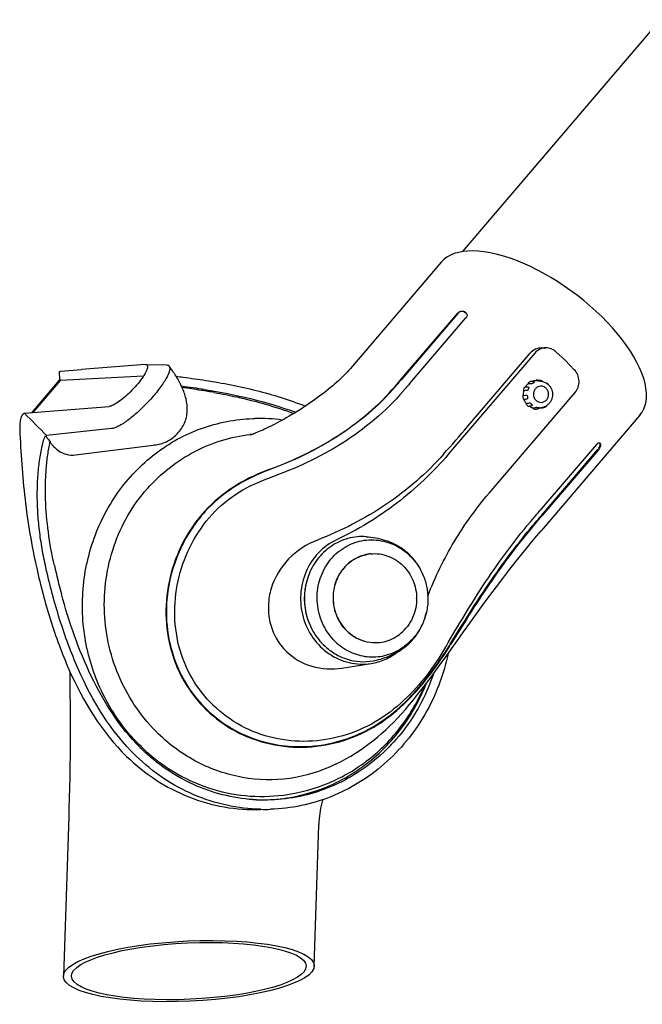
# Model space of a CAD drawing. Extents: x 0 to 420, y 0 to 297.
# Tile 7 of 11: x 288 to 321, y 67 to 118. Entities that reach past the tile are written whole.
import ezdxf

# ---------------------------------------------------------------- set-up
doc = ezdxf.new("R2010")
doc.units = 0
doc.header["$LTSCALE"] = 23.1
for name, color, linetype in [('100001_DXF_CONTINUOUS_LINE', 7, 'CONTINUOUS'), ('100002_DXF_CONTINUOUS_LINE', 7, 'CONTINUOUS'), ('100006_DXF_CONTINUOUS_LINE', 7, 'CONTINUOUS'), ('100291_DXF_CONTINUOUS_LINE', 7, 'CONTINUOUS'), ('105-5481_DXF_CONTINUOUS_LI', 7, 'CONTINUOUS'), ('105-5810_DXF_CONTINUOUS_LI', 7, 'CONTINUOUS')]:
    doc.layers.add(name, color=color, linetype=linetype)

msp = doc.modelspace()

# ---------------------------------------------------------------- linework, layer by layer
at = {"layer": '100001_DXF_CONTINUOUS_LINE', "color": 7, "linetype": 'CONTINUOUS'}
for p, q in [((290.652, 76.336), (290.374, 68.015)), ((303.453, 68.538), (303.699, 75.904))]:
    msp.add_line(p, q, dxfattribs=at)
for points in [[(290.712, 83.9), (290.713, 83.391), (290.716, 82.776), (290.721, 82.126), (290.725, 81.475), (290.727, 80.822), (290.727, 80.165), (290.723, 79.533), (290.717, 78.945), (290.708, 78.383), (290.696, 77.834), (290.682, 77.292), (290.666, 76.764), (290.652, 76.336)], [(303.699, 75.904), (303.701, 75.951), (303.709, 76.084), (303.721, 76.22), (303.736, 76.355), (303.755, 76.492), (303.777, 76.63), (303.802, 76.769), (303.83, 76.909), (303.861, 77.051), (303.895, 77.195), (303.9, 77.214)]]:
    msp.add_lwpolyline(points, dxfattribs=at)
for major_axis in [(6.539, 0.291), (6.116, 0.272)]:
    msp.add_ellipse((296.914, 68.276), major_axis=major_axis, ratio=0.240236, dxfattribs=at)
at = {"layer": '100002_DXF_CONTINUOUS_LINE', "color": 7, "linetype": 'CONTINUOUS'}
for p, q in [((307.99, 99.138), (310.932, 102.584)), ((310.942, 102.568), (308, 99.123)), ((308.418, 98.894), (311.36, 102.34)), ((311.265, 102.648), (311.35, 102.599)), ((315.315, 100.769), (315.525, 100.771)), ((314.948, 100.498), (310.458, 95.24)), ((311.452, 96.682), (314.705, 100.491)), ((316.543, 100.11), (316.053, 100.562)), ((317.01, 99.632), (316.543, 100.11)), ((308.418, 98.895), (308.382, 98.852)), ((308.13, 98.557), (308.093, 98.515)), ((312.563, 93.194), (317.053, 98.452)), ((300.247, 97.081), (300.357, 97.084)), ((320.427, 97.257), (315.28, 91.23)), ((318.161, 95.73), (315.219, 92.285)), ((318.351, 95.76), (318.331, 95.814)), ((315.298, 92.029), (318.24, 95.474)), ((318.263, 95.46), (315.321, 92.015)), ((301.145, 94.002), (301.138, 94)), ((314.894, 91.906), (314.93, 91.948)), ((315.183, 92.243), (315.219, 92.285)), ((310.271, 85.123), (310.321, 85.209)), ((310.365, 85.039), (310.376, 85.056)), ((304.894, 84.079), (306.412, 84.318)), ((298.19, 82.133), (298.186, 82.137)), ((301.841, 77.458), (301.95, 77.472))]:
    msp.add_line(p, q, dxfattribs=at)
for points in [[(310.072, 105.234), (305.336, 99.688), (305.261, 99.603), (305.182, 99.518), (305.099, 99.431), (305.012, 99.343), (304.922, 99.254), (304.828, 99.164), (304.73, 99.074), (304.63, 98.984), (304.526, 98.892), (304.418, 98.8), (304.307, 98.707), (304.19, 98.611), (304.07, 98.515), (303.944, 98.417), (303.812, 98.316), (303.676, 98.215), (303.538, 98.114), (303.399, 98.014), (303.257, 97.916), (303.116, 97.82), (302.974, 97.725), (302.833, 97.633), (302.693, 97.543), (302.554, 97.456), (302.416, 97.371), (302.28, 97.289), (302.147, 97.211), (302.016, 97.135), (301.888, 97.062), (301.763, 96.993), (301.642, 96.927), (301.523, 96.863), (301.406, 96.802), (301.292, 96.744), (301.181, 96.688), (301.073, 96.634), (300.967, 96.583), (300.865, 96.534), (300.767, 96.489), (300.672, 96.446), (300.582, 96.406), (300.496, 96.369), (300.415, 96.335), (300.341, 96.305), (300.274, 96.279), (300.214, 96.256), (300.165, 96.238), (300.124, 96.224)], [(304.533, 79.044), (304.603, 79.078), (304.854, 79.206), (305.106, 79.343), (305.357, 79.488), (305.606, 79.641), (305.85, 79.801), (306.09, 79.966), (306.324, 80.137), (306.55, 80.312), (306.769, 80.491), (306.981, 80.674), (307.189, 80.862), (307.392, 81.056), (307.593, 81.257), (307.794, 81.467), (307.996, 81.687), (308.201, 81.919), (308.409, 82.164), (308.622, 82.422), (308.841, 82.695), (309.067, 82.984), (309.3, 83.289), (309.541, 83.61), (309.792, 83.95), (310.054, 84.308), (310.326, 84.685), (310.612, 85.085), (310.917, 85.512), (311.238, 85.962), (311.568, 86.423), (311.912, 86.901), (312.266, 87.39), (312.614, 87.864), (312.951, 88.317), (313.283, 88.755), (313.603, 89.172), (313.909, 89.563), (314.205, 89.934), (314.494, 90.291), (314.779, 90.636), (315.057, 90.968), (315.279, 91.229)]]:
    msp.add_lwpolyline(points, dxfattribs=at)
for centre, radius, start, end in [((304.425, 90.598), 13.867, 60.0959, 60.5028), ((311.27, 102.458), 0.163, 53.0147, 60.3223), ((193.64, 196.792), 150.373, 319.315, 319.50345), ((194.767, 195.82), 148.903, 319.31363, 319.50373), ((165.983, 220.534), 187.307, 319.3671, 319.4859), ((300.626, 88.301), 8.787, 82.3812, 91.7561), ((220.065, 174.713), 120.169, 318.59289, 319.50763), ((301.028, 88.035), 8.268, 95.9551, 96.3002), ((301.029, 88.029), 8.274, 95.5048, 95.9551), ((318.317, 95.784), 0.043, 56.1161, 60.4816), ((315.747, 94.785), 2.801, 19.9941, 21.1762), ((203.248, 187.905), 147.244, 319.33114, 319.48228), ((161.411, 223.451), 202.368, 319.3625, 319.50239), ((160.949, 223.848), 203.004, 319.36306, 319.50265), ((306.314, 87.697), 3.381, 167.719, 201.4721), ((295.562, 94.566), 17.604, 327.3019, 328.3001), ((301.109, 86.867), 9.594, 225.8162, 226.2592), ((301.107, 86.865), 9.591, 226.2592, 226.543)]:
    msp.add_arc(centre, radius, start, end, dxfattribs=at)
msp.add_ellipse((315.25, 101.246), major_axis=(5.231, -3.922), ratio=0.452293, start_param=-0.028708, end_param=3.112885, dxfattribs=at)
for points, knots in [([(310.932, 102.584), (310.973, 102.631), (311.076, 102.699), (311.205, 102.695), (311.253, 102.668)], [0, 0, 0, 0, 0.52886, 1, 1, 1, 1]), ([(311.265, 102.648), (311.217, 102.675), (311.087, 102.682), (310.982, 102.615), (310.942, 102.568)], [0, 0, 0, 0, 0.473368, 1, 1, 1, 1]), ([(311.415, 102.506), (311.417, 102.492), (311.418, 102.432), (311.39, 102.374), (311.36, 102.34)], [0, 0, 0, 0, 0.235403, 1, 1, 1, 1]), ([(315.315, 100.769), (315.2, 100.769), (314.969, 100.72), (314.779, 100.577), (314.705, 100.491)], [0, 0, 0, 0, 0.501628, 1, 1, 1, 1]), ([(315.525, 100.771), (315.417, 100.77), (315.197, 100.72), (315.019, 100.581), (314.948, 100.498)], [0, 0, 0, 0, 0.495731, 1, 1, 1, 1]), ([(316.053, 100.562), (315.982, 100.628), (315.815, 100.734), (315.62, 100.771), (315.525, 100.771)], [0, 0, 0, 0, 0.504558, 1, 1, 1, 1]), ([(317.053, 98.452), (317.19, 98.612), (317.34, 99.053), (317.158, 99.481), (317.01, 99.632)], [0, 0, 0, 0, 0.498974, 1, 1, 1, 1]), ([(301.145, 94.45), (302.366, 94.898), (304.755, 96.042), (306.804, 97.757), (307.669, 98.763)], [0, 0, 0, 0, 0.495175, 1, 1, 1, 1]), ([(307.679, 98.748), (306.928, 97.874), (304.926, 96.123), (302.544, 94.941), (301.16, 94.432)], [0, 0, 0, 0, 0.438483, 1, 1, 1, 1]), ([(308.093, 98.515), (307.179, 97.45), (304.997, 95.64), (302.449, 94.459), (301.145, 94.002)], [0, 0, 0, 0, 0.504038, 1, 1, 1, 1]), ([(294.422, 79.987), (293.741, 80.649), (292.561, 82.196), (291.512, 84.918), (291.29, 87.359), (291.518, 89.287), (292.007, 91.147), (293.091, 93.29), (294.737, 95.014), (296.295, 96.033), (297.966, 96.789), (299.339, 97.053), (300.247, 97.081)], [0, 0, 0, 0, 0.125597, 0.253001, 0.381113, 0.445174, 0.508923, 0.634674, 0.758111, 0.819177, 0.879811, 1, 1, 1, 1]), ([(294.753, 93.437), (295.442, 94.211), (296.693, 95.198), (298.603, 95.989), (299.613, 96.197), (300.121, 96.253)], [0, 0, 0, 0, 0.502939, 0.752071, 1, 1, 1, 1]), ([(318.161, 95.73), (318.189, 95.763), (318.236, 95.811), (318.315, 95.834), (318.338, 95.821)], [0, 0, 0, 0, 0.620618, 1, 1, 1, 1]), ([(318.24, 95.474), (318.28, 95.521), (318.327, 95.597), (318.358, 95.697), (318.358, 95.743), (318.351, 95.76)], [0, 0, 0, 0, 0.583654, 0.825354, 1, 1, 1, 1]), ([(318.379, 95.742), (318.385, 95.725), (318.384, 95.68), (318.351, 95.581), (318.302, 95.506), (318.263, 95.46)], [0, 0, 0, 0, 0.172866, 0.413675, 1, 1, 1, 1]), ([(310.195, 95.232), (309.314, 94.235), (307.272, 92.46), (304.869, 91.236), (303.618, 90.753)], [0, 0, 0, 0, 0.498075, 1, 1, 1, 1]), ([(310.458, 95.24), (309.652, 94.296), (307.85, 92.58), (305.724, 91.285), (304.613, 90.765)], [0, 0, 0, 0, 0.503024, 1, 1, 1, 1]), ([(301.145, 94.45), (300.559, 94.236), (299.395, 93.696), (297.856, 92.499), (296.673, 90.908), (295.925, 89.075), (295.64, 87.127), (295.855, 85.181), (296.574, 83.375), (297.368, 82.35), (297.825, 81.906)], [0, 0, 0, 0, 0.121052, 0.247082, 0.374179, 0.50115, 0.627322, 0.752343, 0.876441, 1, 1, 1, 1]), ([(301.16, 94.432), (300.492, 94.187), (299.521, 93.722), (298.356, 92.853), (297.232, 91.722), (296.178, 89.925), (295.669, 87.654), (295.787, 85.707), (296.248, 84.187), (296.919, 82.95), (297.51, 82.246), (297.838, 81.927)], [0, 0, 0, 0, 0.138311, 0.207063, 0.282069, 0.447307, 0.604385, 0.72789, 0.822655, 0.911141, 1, 1, 1, 1]), ([(298.186, 82.137), (297.756, 82.555), (297.009, 83.517), (296.323, 85.209), (296.102, 87.034), (296.341, 88.867), (297.003, 90.603), (298.061, 92.137), (299.481, 93.306), (300.583, 93.806), (301.138, 94)], [0, 0, 0, 0, 0.123596, 0.247622, 0.372504, 0.498544, 0.625499, 0.752648, 0.878639, 1, 1, 1, 1]), ([(295.323, 80.653), (294.491, 81.462), (293.124, 83.441), (292.298, 86.938), (292.795, 90.49), (293.987, 92.575), (294.753, 93.437)], [0, 0, 0, 0, 0.248602, 0.500995, 0.752817, 1, 1, 1, 1]), ([(309.372, 87.837), (309.752, 88.814), (310.669, 90.699), (311.889, 92.405), (312.563, 93.194)], [0, 0, 0, 0, 0.502599, 1, 1, 1, 1]), ([(310.321, 85.209), (310.643, 85.757), (311.31, 86.89), (312.752, 89.18), (313.987, 90.851), (314.894, 91.906)], [0, 0, 0, 0, 0.234881, 0.485795, 1, 1, 1, 1]), ([(310.54, 85.316), (310.914, 85.921), (311.661, 87.135), (313.086, 89.288), (314.224, 90.776), (314.977, 91.654)], [0, 0, 0, 0, 0.27585, 0.551972, 1, 1, 1, 1]), ([(314.999, 91.639), (314.132, 90.629), (312.942, 89.043), (311.535, 86.877), (310.88, 85.811), (310.563, 85.297)], [0, 0, 0, 0, 0.515424, 0.766127, 1, 1, 1, 1]), ([(303.618, 90.753), (303.06, 90.538), (302.02, 89.868), (301.224, 88.537), (301.023, 87.354), (301.105, 86.46), (301.427, 85.623), (301.792, 85.148), (302.003, 84.943)], [0, 0, 0, 0, 0.251892, 0.502348, 0.627503, 0.751909, 0.87585, 1, 1, 1, 1]), ([(304.613, 90.765), (304.265, 90.602), (303.619, 90.132), (302.962, 89.125), (302.68, 87.937), (302.806, 86.717), (303.325, 85.614), (304.176, 84.767), (305.254, 84.287), (306.038, 84.259), (306.412, 84.318)], [0, 0, 0, 0, 0.122607, 0.24801, 0.375803, 0.50444, 0.631989, 0.757017, 0.879301, 1, 1, 1, 1]), ([(297.825, 81.906), (298.281, 81.462), (299.328, 80.699), (301.152, 80.033), (303.097, 79.876), (305.026, 80.228), (306.814, 81.062), (308.332, 82.312), (309.548, 83.77), (310.251, 84.792), (310.563, 85.297)], [0, 0, 0, 0, 0.124619, 0.249721, 0.375598, 0.502165, 0.629374, 0.757512, 0.883819, 1, 1, 1, 1]), ([(297.838, 81.927), (298.188, 81.587), (298.969, 80.978), (300.662, 80.167), (302.732, 79.855), (304.796, 80.203), (306.365, 80.869), (307.625, 81.736), (308.687, 82.775), (309.585, 83.888), (310.12, 84.658), (310.365, 85.039)], [0, 0, 0, 0, 0.098087, 0.196787, 0.374046, 0.507223, 0.612034, 0.713578, 0.812089, 0.909119, 1, 1, 1, 1]), ([(310.271, 85.123), (309.987, 84.641), (309.333, 83.671), (308.15, 82.328), (306.674, 81.209), (304.969, 80.475), (303.146, 80.181), (301.316, 80.353), (299.603, 80.994), (298.62, 81.715), (298.19, 82.133)], [0, 0, 0, 0, 0.116225, 0.242503, 0.370528, 0.497718, 0.624333, 0.750276, 0.87542, 1, 1, 1, 1]), ([(302.003, 84.943), (302.371, 84.586), (303.31, 84.049), (304.38, 83.998), (304.894, 84.079)], [0, 0, 0, 0, 0.495988, 1, 1, 1, 1]), ([(306.412, 84.318), (306.658, 84.357), (307.145, 84.498), (307.582, 84.755), (307.782, 84.908)], [0, 0, 0, 0, 0.497719, 1, 1, 1, 1]), ([(301.95, 77.472), (302.731, 77.575), (304.279, 77.998), (306.354, 79.23), (308.061, 80.973), (308.877, 82.395), (309.194, 83.146)], [0, 0, 0, 0, 0.246062, 0.494118, 0.745318, 1, 1, 1, 1]), ([(304.533, 79.044), (303.794, 78.686), (302.195, 78.196), (299.687, 78.248), (297.298, 79.068), (295.926, 80.067), (295.323, 80.653)], [0, 0, 0, 0, 0.248123, 0.495772, 0.745786, 1, 1, 1, 1]), ([(294.51, 79.903), (295, 79.439), (296.075, 78.616), (297.905, 77.767), (299.86, 77.349), (301.19, 77.372), (301.841, 77.458)], [0, 0, 0, 0, 0.254, 0.504694, 0.752935, 1, 1, 1, 1])]:
    msp.add_open_spline(points, degree=3, knots=knots, dxfattribs=at)
for points in [[(311.339, 102.619), (311.362, 102.606), (311.382, 102.586), (311.395, 102.564)], [(311.4, 102.554), (311.391, 102.567), (311.38, 102.578), (311.368, 102.588)], [(311.395, 102.564), (311.406, 102.546), (311.412, 102.526), (311.415, 102.506)], [(318.34, 95.82), (318.349, 95.814), (318.355, 95.805), (318.358, 95.796)]]:
    msp.add_open_spline(points, degree=3, dxfattribs=at)
at = {"layer": '100006_DXF_CONTINUOUS_LINE', "color": 7, "linetype": 'CONTINUOUS'}
msp.add_line((311.181, 105.787), (321.51, 117.883), dxfattribs=at)
at = {"layer": '100291_DXF_CONTINUOUS_LINE', "color": 7, "linetype": 'CONTINUOUS'}
for p, q in [((290.219, 99.549), (291.318, 99.636)), ((294.63, 99.906), (291.318, 99.636)), ((294.63, 99.906), (294.654, 99.906)), ((294.654, 99.906), (295.758, 99.879)), ((290.152, 99.083), (288.705, 97.389)), ((290.228, 99.091), (288.78, 97.395)), ((290.159, 99.534), (290.168, 99.088)), ((290.228, 99.091), (290.195, 99.09)), ((290.196, 99.089), (290.228, 99.091)), ((290.228, 99.091), (294.555, 99.307)), ((289.45, 97.45), (292.763, 97.719)), ((288.351, 97.36), (289.45, 97.45)), ((292.89, 96.562), (289.503, 96.205)), ((289.503, 96.205), (289.489, 96.203)), ((291.011, 95.189), (295.198, 95.722)), ((300.664, 76.697), (301.169, 76.713))]:
    msp.add_line(p, q, dxfattribs=at)
for centre, radius, start, end in [((290.321, 97.545), 1.549, 94.6223, 95.1164), ((290.246, 97.805), 1.286, 92.26, 92.7812), ((288.561, 38.73), 60.565, 81.28367, 82.43199), ((284.929, 16.204), 83.316, 81.27472, 81.97121), ((292.767, 67.426), 31.498, 79.9901, 81.2338), ((387.751, 195.389), 139.607, 224.60175, 225.27134), ((293.158, 95.109), 3.56, 167.1114, 167.9178), ((290.257, 96.188), 0.658, 208.689, 210.0301), ((294.971, 97.598), 1.89, 274.6566, 275.5636), ((294.974, 97.572), 1.864, 275.5631, 276.6729), ((294.976, 97.553), 1.845, 276.6741, 277.1237), ((325.097, 97.361), 36.075, 192.7117, 195.1403), ((301.433, 87.023), 10.002, 225.0693, 225.8153), ((300.882, 85.99), 9.281, 268.6579, 271.7685)]:
    msp.add_arc(centre, radius, start, end, dxfattribs=at)
for points, knots in [([(294.763, 99.778), (294.761, 99.745), (294.745, 99.671), (294.673, 99.495), (294.517, 99.237), (294.264, 98.906), (293.955, 98.563), (293.621, 98.244), (293.297, 97.981), (293.044, 97.817), (292.87, 97.74), (292.795, 97.721), (292.763, 97.719)], [0, 0, 0, 0, 0.033284, 0.076738, 0.192293, 0.337907, 0.499641, 0.66143, 0.807201, 0.922994, 0.966584, 1, 1, 1, 1]), ([(295.89, 99.821), (295.911, 99.792), (295.932, 99.704), (295.904, 99.552), (295.832, 99.361), (295.714, 99.136), (295.553, 98.882), (295.277, 98.501), (294.866, 98.018), (294.326, 97.478), (293.788, 97.024), (293.362, 96.736), (293.069, 96.601), (292.945, 96.567), (292.89, 96.562)], [0, 0, 0, 0, 0.023113, 0.055583, 0.099576, 0.154962, 0.220611, 0.294824, 0.460303, 0.632277, 0.790576, 0.917125, 0.964379, 1, 1, 1, 1]), ([(294.654, 99.906), (294.671, 99.906), (294.702, 99.901), (294.757, 99.864), (294.764, 99.81), (294.763, 99.778)], [0, 0, 0, 0, 0.262987, 0.487255, 1, 1, 1, 1]), ([(295.205, 95.722), (295.418, 95.749), (295.839, 95.883), (296.355, 96.288), (296.662, 96.744), (296.799, 97.155), (296.858, 97.584), (296.792, 98.127), (296.57, 98.734), (296.26, 99.298), (296.018, 99.65), (295.89, 99.821)], [0, 0, 0, 0, 0.125127, 0.250368, 0.375572, 0.438387, 0.501266, 0.626572, 0.751525, 0.875977, 1, 1, 1, 1]), ([(295.758, 99.879), (295.785, 99.878), (295.835, 99.871), (295.877, 99.839), (295.89, 99.821)], [0, 0, 0, 0, 0.539483, 1, 1, 1, 1]), ([(290.152, 99.083), (290.154, 99.086), (290.166, 99.085), (290.175, 99.087), (290.182, 99.088)], [0, 0, 0, 0, 0.272856, 1, 1, 1, 1]), ([(290.159, 99.534), (290.159, 99.536), (290.166, 99.539), (290.176, 99.542), (290.196, 99.546), (290.211, 99.548), (290.219, 99.549)], [0, 0, 0, 0, 0.081361, 0.271228, 0.577896, 1, 1, 1, 1]), ([(290.17, 99.089), (290.169, 99.089), (290.169, 99.089), (290.168, 99.089), (290.168, 99.088)], [0, 0, 0, 0, 0.735192, 1, 1, 1, 1]), ([(290.168, 99.088), (290.168, 99.088), (290.169, 99.088), (290.169, 99.088), (290.17, 99.088)], [0, 0, 0, 0, 0.266514, 1, 1, 1, 1]), ([(290.183, 99.09), (290.182, 99.09), (290.177, 99.089), (290.173, 99.089), (290.17, 99.089)], [0, 0, 0, 0, 0.342896, 1, 1, 1, 1]), ([(296.254, 99.288), (296.379, 99.273), (296.895, 99.208), (297.41, 99.135), (297.799, 99.075)], [0, 0, 0, 0, 0.24337, 1, 1, 1, 1]), ([(297.739, 98.595), (298.544, 98.471), (300.149, 98.162), (301.718, 97.697), (302.485, 97.414)], [0, 0, 0, 0, 0.499131, 1, 1, 1, 1]), ([(297.799, 99.075), (298.682, 98.939), (300.441, 98.595), (302.156, 98.064), (302.99, 97.736)], [0, 0, 0, 0, 0.499025, 1, 1, 1, 1]), ([(298.242, 98.445), (298.634, 98.375), (300.035, 98.1), (301.416, 97.711), (302.381, 97.35)], [0, 0, 0, 0, 0.278632, 1, 1, 1, 1]), ([(288.351, 97.36), (288.331, 97.359), (288.289, 97.342), (288.238, 97.288), (288.194, 97.209), (288.141, 97.06), (288.102, 96.826), (288.098, 96.627), (288.102, 96.519)], [0, 0, 0, 0, 0.063224, 0.139808, 0.236496, 0.354877, 0.649969, 1, 1, 1, 1]), ([(288.102, 96.519), (288.146, 95.306), (288.321, 92.876), (288.714, 90.469), (288.983, 89.279)], [0, 0, 0, 0, 0.498836, 1, 1, 1, 1]), ([(289.464, 89.314), (289.391, 89.637), (289.26, 90.284), (289.118, 91.255), (289.032, 92.214), (289.011, 92.998), (289.022, 93.608), (289.043, 94.048), (289.079, 94.474), (289.129, 94.883), (289.192, 95.274), (289.254, 95.588), (289.308, 95.828), (289.353, 95.989), (289.397, 96.107), (289.445, 96.176), (289.474, 96.198), (289.489, 96.203)], [0, 0, 0, 0, 0.142069, 0.282816, 0.420813, 0.554426, 0.619179, 0.682268, 0.743401, 0.802336, 0.858969, 0.913349, 0.939588, 0.964165, 0.985146, 0.993399, 1, 1, 1, 1]), ([(289.489, 96.203), (289.481, 96.2), (289.468, 96.185), (289.476, 96.153), (289.493, 96.118), (289.521, 96.079), (289.555, 96.037), (289.61, 95.977), (289.656, 95.933), (289.688, 95.903)], [0, 0, 0, 0, 0.061321, 0.135385, 0.238113, 0.364542, 0.507909, 0.663507, 1, 1, 1, 1]), ([(289.906, 89.423), (289.776, 90.001), (289.565, 91.147), (289.445, 92.58), (289.438, 93.683), (289.474, 94.455), (289.54, 95.067), (289.613, 95.527), (289.654, 95.747), (289.677, 95.855)], [0, 0, 0, 0, 0.27394, 0.538685, 0.664551, 0.784292, 0.896282, 0.949182, 1, 1, 1, 1]), ([(289.688, 95.859), (289.712, 95.816), (289.772, 95.732), (289.918, 95.564), (290.162, 95.367), (290.546, 95.194), (290.852, 95.169), (291.011, 95.189)], [0, 0, 0, 0, 0.094563, 0.197586, 0.427336, 0.69147, 1, 1, 1, 1]), ([(288.983, 89.279), (289.187, 88.377), (289.54, 87.034), (290.135, 85.284), (291.152, 82.75), (292.37, 80.736), (293.67, 79.472)], [0, 0, 0, 0, 0.252644, 0.378752, 0.504605, 1, 1, 1, 1]), ([(294.157, 79.494), (292.855, 80.76), (291.636, 82.776), (290.616, 85.314), (290.02, 87.066), (289.668, 88.411), (289.464, 89.314)], [0, 0, 0, 0, 0.495396, 0.621248, 0.747355, 1, 1, 1, 1]), ([(294.37, 79.943), (293.309, 81), (292.066, 82.952), (290.923, 85.745), (290.474, 87.203), (290.274, 87.939)], [0, 0, 0, 0, 0.495897, 0.747523, 1, 1, 1, 1]), ([(310.426, 84.823), (310.191, 83.716), (309.383, 81.581), (307.589, 79.378), (305.811, 78.065), (304.346, 77.328), (302.785, 76.858), (301.707, 76.73), (301.169, 76.713)], [0, 0, 0, 0, 0.256435, 0.507929, 0.632177, 0.755374, 0.877845, 1, 1, 1, 1]), ([(309.667, 83.779), (309.333, 82.782), (308.364, 80.895), (306.479, 79.046), (304.702, 78.014), (303.271, 77.479), (301.776, 77.196), (300.761, 77.18), (300.258, 77.216)], [0, 0, 0, 0, 0.256065, 0.507008, 0.631138, 0.754424, 0.877238, 1, 1, 1, 1]), ([(300.259, 77.217), (301.205, 77.169), (303.136, 77.383), (305.784, 78.615), (307.951, 80.631), (308.938, 82.364), (309.299, 83.285)], [0, 0, 0, 0, 0.245405, 0.492579, 0.743846, 1, 1, 1, 1]), ([(300.258, 77.216), (299.725, 77.253), (298.66, 77.425), (297.13, 77.965), (295.704, 78.772), (294.856, 79.469), (294.462, 79.851)], [0, 0, 0, 0, 0.246928, 0.495513, 0.746409, 1, 1, 1, 1]), ([(293.67, 79.472), (294.139, 79.017), (295.159, 78.198), (296.89, 77.3), (298.748, 76.771), (300.03, 76.678), (300.664, 76.697)], [0, 0, 0, 0, 0.253876, 0.504722, 0.753112, 1, 1, 1, 1]), ([(300.665, 76.711), (300.069, 76.725), (298.875, 76.869), (297.151, 77.423), (295.547, 78.295), (294.596, 79.068), (294.157, 79.494)], [0, 0, 0, 0, 0.246893, 0.495387, 0.746268, 1, 1, 1, 1])]:
    msp.add_open_spline(points, degree=3, knots=knots, dxfattribs=at)
at = {"layer": '105-5481_DXF_CONTINUOUS_LI', "color": 7, "linetype": 'CONTINUOUS'}
msp.add_line((306.047, 89.968), (306.052, 89.97), dxfattribs=at)
for centre, radius, start, end in [((305.96, 86.933), 3.929, 63.0534, 66.4712), ((306.602, 87.958), 2.086, 105.4534, 121.1216), ((306.591, 87.993), 2.049, 102.5264, 105.2468), ((306.589, 87.999), 2.043, 101.8948, 102.5251), ((306.589, 87.999), 2.043, 99.8055, 101.8946), ((306.589, 87.998), 2.044, 98.6204, 99.8055), ((306.589, 87.999), 2.043, 97.1863, 98.6204), ((306.589, 87.999), 2.043, 96.7184, 97.1863), ((306.589, 88), 2.042, 95.7246, 96.7184), ((306.589, 88), 2.041, 95.3368, 95.7246), ((306.255, 87.805), 3.076, 44.2292, 45.8151), ((306.617, 87.933), 2.115, 121.1006, 121.7451), ((306.088, 87.69), 3.28, 21.1439, 22.3029), ((306.314, 87.698), 2.474, 359.9646, 0.4266), ((306.806, 87.701), 2.361, 213.504, 214.0464), ((306.419, 87.671), 2.366, 336.6533, 337.1974), ((306.681, 87.572), 2.181, 237.9013, 238.3001), ((305.842, 88.395), 3.929, 302.8165, 306.2342)]:
    msp.add_arc(centre, radius, start, end, dxfattribs=at)
for points, knots in [([(306.166, 90.927), (306.005, 90.939), (305.681, 90.934), (305.203, 90.845), (304.745, 90.676), (304.174, 90.351), (303.566, 89.767), (303.166, 89.018), (302.988, 88.362), (302.928, 87.849), (302.945, 87.333), (303.069, 86.658), (303.405, 85.867), (303.853, 85.344), (304.108, 85.128)], [0, 0, 0, 0, 0.060298, 0.120619, 0.181163, 0.24211, 0.365291, 0.490958, 0.554755, 0.618888, 0.683179, 0.747437, 0.874753, 1, 1, 1, 1]), ([(306.166, 90.927), (306.487, 90.905), (306.914, 90.827), (307.319, 90.686), (307.419, 90.646)], [0, 0, 0, 0, 0.749522, 1, 1, 1, 1]), ([(304.55, 85.463), (304.301, 85.705), (303.883, 86.284), (303.574, 87.307), (303.607, 88.379), (303.98, 89.373), (304.653, 90.173), (305.55, 90.679), (306.56, 90.825), (307.224, 90.668), (307.529, 90.536)], [0, 0, 0, 0, 0.126514, 0.254969, 0.383711, 0.510964, 0.635601, 0.757689, 0.878516, 1, 1, 1, 1]), ([(307.419, 90.646), (307.6, 90.575), (307.951, 90.394), (308.258, 90.148), (308.4, 90.011)], [0, 0, 0, 0, 0.497351, 1, 1, 1, 1]), ([(307.741, 90.436), (307.805, 90.403), (308.057, 90.263), (308.287, 90.084), (308.442, 89.933)], [0, 0, 0, 0, 0.248819, 1, 1, 1, 1]), ([(305.503, 89.733), (305.556, 89.766), (305.772, 89.886), (306.009, 89.967), (306.19, 90.003)], [0, 0, 0, 0, 0.251673, 1, 1, 1, 1]), ([(306.399, 90.033), (306.549, 90.047), (306.853, 90.042), (307.298, 89.933), (307.713, 89.73), (308.204, 89.343), (308.657, 88.672), (308.786, 88.034), (308.789, 87.716)], [0, 0, 0, 0, 0.121154, 0.242963, 0.366001, 0.490619, 0.743336, 1, 1, 1, 1]), ([(308.442, 89.933), (308.6, 89.779), (308.885, 89.433), (309.19, 88.832), (309.363, 88.176), (309.395, 87.497), (309.284, 86.829), (309.036, 86.205), (308.663, 85.655), (308.339, 85.354), (308.164, 85.225)], [0, 0, 0, 0, 0.124206, 0.249744, 0.376149, 0.502786, 0.628976, 0.754124, 0.877835, 1, 1, 1, 1]), ([(309.123, 88.935), (309.046, 89.124), (308.856, 89.486), (308.601, 89.806), (308.46, 89.951)], [0, 0, 0, 0, 0.50234, 1, 1, 1, 1]), ([(305.503, 89.733), (305.455, 89.703), (305.267, 89.577), (305.1, 89.422), (304.99, 89.292)], [0, 0, 0, 0, 0.248654, 1, 1, 1, 1]), ([(304.995, 89.293), (305.031, 89.336), (305.184, 89.501), (305.361, 89.643), (305.504, 89.731)], [0, 0, 0, 0, 0.252058, 1, 1, 1, 1]), ([(304.99, 89.292), (304.825, 89.099), (304.557, 88.648), (304.392, 87.879), (304.474, 87.093), (304.691, 86.61), (304.834, 86.395)], [0, 0, 0, 0, 0.246593, 0.497411, 0.74967, 1, 1, 1, 1]), ([(304.995, 89.293), (304.83, 89.1), (304.562, 88.649), (304.397, 87.881), (304.478, 87.095), (304.695, 86.613), (304.837, 86.397)], [0, 0, 0, 0, 0.246591, 0.497404, 0.749662, 1, 1, 1, 1]), ([(308.789, 87.696), (308.789, 87.535), (308.757, 87.212), (308.662, 86.902), (308.6, 86.755)], [0, 0, 0, 0, 0.501778, 1, 1, 1, 1]), ([(307.881, 84.965), (308.058, 85.071), (308.392, 85.322), (308.805, 85.797), (309.117, 86.351), (309.249, 86.757), (309.294, 86.965)], [0, 0, 0, 0, 0.245857, 0.494491, 0.746004, 1, 1, 1, 1]), ([(305.533, 85.715), (305.395, 85.8), (305.135, 86.003), (304.925, 86.258), (304.834, 86.395)], [0, 0, 0, 0, 0.496535, 1, 1, 1, 1]), ([(304.85, 86.379), (304.938, 86.248), (305.141, 86.004), (305.39, 85.808), (305.522, 85.725)], [0, 0, 0, 0, 0.503328, 1, 1, 1, 1]), ([(308.591, 86.734), (308.568, 86.681), (308.47, 86.473), (308.34, 86.281), (308.229, 86.15)], [0, 0, 0, 0, 0.252058, 1, 1, 1, 1]), ([(306.646, 85.401), (306.795, 85.402), (307.093, 85.437), (307.52, 85.585), (307.909, 85.823), (308.13, 86.034), (308.229, 86.15)], [0, 0, 0, 0, 0.247466, 0.495858, 0.746406, 1, 1, 1, 1]), ([(304.55, 85.463), (304.775, 85.245), (305.293, 84.879), (306.2, 84.619), (307.137, 84.678), (307.713, 84.926), (307.971, 85.093)], [0, 0, 0, 0, 0.253889, 0.503327, 0.750901, 1, 1, 1, 1]), ([(305.533, 85.715), (305.699, 85.613), (306.059, 85.454), (306.448, 85.4), (306.641, 85.401)], [0, 0, 0, 0, 0.502771, 1, 1, 1, 1]), ([(305.535, 85.717), (305.701, 85.614), (306.062, 85.454), (306.453, 85.4), (306.646, 85.401)], [0, 0, 0, 0, 0.502787, 1, 1, 1, 1]), ([(304.108, 85.128), (304.285, 84.977), (304.673, 84.716), (305.325, 84.469), (306.01, 84.382), (306.468, 84.434), (306.689, 84.486)], [0, 0, 0, 0, 0.253663, 0.504082, 0.752351, 1, 1, 1, 1]), ([(306.689, 84.486), (307.002, 84.56), (307.411, 84.706), (307.788, 84.91), (307.881, 84.965)], [0, 0, 0, 0, 0.749522, 1, 1, 1, 1])]:
    msp.add_open_spline(points, degree=3, knots=knots, dxfattribs=at)
at = {"layer": '105-5810_DXF_CONTINUOUS_LI', "color": 7, "linetype": 'CONTINUOUS'}
for p, q in [((314.48, 98.726), (314.445, 98.728)), ((314.518, 98.724), (314.48, 98.726)), ((314.556, 98.722), (314.518, 98.724)), ((315.195, 99.072), (315.198, 99.072)), ((315.291, 99.057), (315.29, 99.057)), ((314.633, 97.727), (314.651, 97.731)), ((315.133, 97.611), (315.149, 97.616)), ((315.149, 97.616), (315.165, 97.621)), ((315.165, 97.621), (315.163, 97.621))]:
    msp.add_line(p, q, dxfattribs=at)
for points in [[(314.613, 98.718), (314.595, 98.719), (314.556, 98.722)], [(314.618, 98.717), (314.617, 98.717), (314.616, 98.717), (314.614, 98.718), (314.613, 98.718)], [(314.813, 99.016), (314.796, 99.018), (314.779, 99.02), (314.762, 99.022), (314.746, 99.023)], [(314.9, 99.004), (314.884, 99.007), (314.866, 99.01), (314.848, 99.012), (314.831, 99.014), (314.813, 99.016)], [(314.931, 98.989), (314.931, 98.989), (314.928, 98.992), (314.925, 98.994), (314.922, 98.996), (314.919, 98.998), (314.915, 99), (314.912, 99.001), (314.909, 99.002), (314.906, 99.003), (314.903, 99.004), (314.9, 99.004)], [(315.292, 99.057), (315.292, 99.057), (315.291, 99.057)], [(315.332, 99.018), (315.332, 99.02), (315.331, 99.021), (315.331, 99.023), (315.33, 99.025), (315.33, 99.026), (315.329, 99.028), (315.328, 99.03), (315.328, 99.031), (315.327, 99.033), (315.326, 99.034), (315.325, 99.036), (315.324, 99.037), (315.323, 99.038), (315.322, 99.039), (315.321, 99.041), (315.32, 99.042), (315.319, 99.043), (315.318, 99.044), (315.317, 99.045), (315.316, 99.046), (315.315, 99.047), (315.313, 99.048), (315.312, 99.049), (315.311, 99.05), (315.31, 99.05), (315.309, 99.051), (315.308, 99.052), (315.306, 99.052), (315.305, 99.053), (315.304, 99.053), (315.303, 99.054), (315.302, 99.054), (315.301, 99.055), (315.299, 99.055), (315.298, 99.056), (315.297, 99.056), (315.297, 99.056), (315.296, 99.056), (315.295, 99.056), (315.295, 99.056), (315.294, 99.057), (315.294, 99.057), (315.294, 99.057), (315.293, 99.057), (315.292, 99.057)], [(315.665, 98.851), (315.662, 98.854), (315.659, 98.858), (315.656, 98.862), (315.653, 98.866), (315.649, 98.87), (315.645, 98.873), (315.642, 98.877), (315.638, 98.881), (315.634, 98.884), (315.631, 98.887), (315.627, 98.89), (315.623, 98.893), (315.62, 98.896), (315.616, 98.898), (315.613, 98.9), (315.61, 98.903), (315.606, 98.905), (315.603, 98.907), (315.6, 98.909), (315.597, 98.911), (315.594, 98.912), (315.591, 98.914), (315.588, 98.915), (315.586, 98.916), (315.583, 98.918), (315.58, 98.919), (315.577, 98.92), (315.574, 98.92), (315.572, 98.921)], [(315.67, 98.843), (315.667, 98.847), (315.665, 98.851)], [(315.673, 98.838), (315.672, 98.84), (315.67, 98.843)], [(314.651, 97.731), (314.667, 97.735), (314.685, 97.739), (314.703, 97.743), (314.721, 97.748), (314.739, 97.753), (314.757, 97.758), (314.775, 97.763), (314.792, 97.768)], [(314.792, 97.768), (314.794, 97.768), (314.796, 97.769), (314.799, 97.77), (314.802, 97.771), (314.804, 97.772), (314.807, 97.774), (314.808, 97.775)], [(315.021, 97.579), (315.036, 97.582), (315.052, 97.587), (315.068, 97.591), (315.085, 97.596), (315.101, 97.601), (315.117, 97.606), (315.133, 97.611)], [(315.164, 97.621), (315.167, 97.622), (315.169, 97.623), (315.172, 97.625), (315.175, 97.626), (315.177, 97.628)], [(315.177, 97.628), (315.18, 97.63), (315.183, 97.632), (315.186, 97.635), (315.188, 97.637), (315.19, 97.64), (315.193, 97.644), (315.194, 97.647), (315.196, 97.651), (315.196, 97.652)], [(315.317, 97.642), (315.333, 97.646), (315.35, 97.65), (315.367, 97.655), (315.383, 97.66), (315.4, 97.665), (315.416, 97.67), (315.432, 97.675), (315.449, 97.681), (315.464, 97.686)], [(315.464, 97.686), (315.465, 97.686), (315.468, 97.687), (315.47, 97.688), (315.473, 97.689), (315.476, 97.691), (315.479, 97.692), (315.483, 97.694), (315.486, 97.695), (315.49, 97.697), (315.493, 97.699), (315.497, 97.7), (315.5, 97.702), (315.504, 97.704), (315.508, 97.706), (315.511, 97.708), (315.515, 97.71), (315.518, 97.712), (315.521, 97.714), (315.525, 97.716), (315.528, 97.718), (315.531, 97.719), (315.534, 97.721), (315.537, 97.723), (315.54, 97.725), (315.542, 97.727), (315.545, 97.728), (315.547, 97.73), (315.549, 97.732), (315.551, 97.733), (315.553, 97.735), (315.555, 97.736), (315.557, 97.738), (315.558, 97.739), (315.56, 97.741), (315.562, 97.742), (315.563, 97.744), (315.565, 97.746), (315.566, 97.748), (315.568, 97.75), (315.57, 97.753), (315.571, 97.756), (315.573, 97.759), (315.574, 97.762), (315.575, 97.765), (315.576, 97.769), (315.577, 97.773), (315.577, 97.774)]]:
    msp.add_lwpolyline(points, dxfattribs=at)
for centre, radius, start, end in [((315.017, 98.421), 0.666, 86.016, 88.047), ((314.919, 97.001), 2.09, 82.3917, 86.019), ((315.09, 98.347), 0.773, 152.5735, 161.8188), ((314.59, 96.656), 2.249, 85.375, 89.6685), ((315.027, 98.399), 0.69, 116.1151, 126.0885), ((315.018, 98.417), 0.64, 91.8911, 110.0803), ((314.894, 97.461), 1.599, 80.7671, 86.3112), ((314.925, 97.049), 2.041, 79.6987, 82.3238), ((314.931, 97.082), 1.977, 78.2999, 78.9902), ((314.934, 97.096), 1.964, 77.5433, 78.3001), ((315.201, 98.368), 0.666, 44.8761, 45.8158), ((315.121, 98.34), 0.805, 186.718, 195.7245), ((315.114, 98.34), 0.769, 165.2876, 183.3668), ((313.969, 110.528), 12.239, 271.7668, 272.5829), ((314.715, 94.101), 4.447, 92.2015, 94.4542), ((306.943, 143.392), 45.912, 279.3306, 279.5456), ((314.137, 100.952), 3.097, 276.7326, 279.9414), ((315.07, 98.311), 0.745, 221.0665, 225.8089), ((315.061, 98.302), 0.733, 225.8108, 230.6041), ((314.491, 99.482), 1.886, 281.1356, 286.1161), ((315.033, 98.248), 0.671, 257.8584, 268.0265), ((315.011, 97.62), 0.0427, 268.0897, 283.8574), ((315.031, 98.247), 0.64, 282.0111, 283.2933), ((314.714, 99.596), 2.026, 283.2546, 290.3077), ((314.733, 99.544), 1.97, 290.3211, 291.7433), ((315.23, 98.296), 0.627, 291.7762, 303.558)]:
    msp.add_arc(centre, radius, start, end, dxfattribs=at)
for points, knots in [([(315.04, 99.087), (315.031, 99.087), (315.012, 99.082), (315, 99.066), (314.997, 99.057)], [0, 0, 0, 0, 0.491979, 1, 1, 1, 1]), ([(314.356, 98.588), (314.353, 98.579), (314.352, 98.559), (314.363, 98.541), (314.37, 98.535)], [0, 0, 0, 0, 0.503216, 1, 1, 1, 1]), ([(314.445, 98.728), (314.437, 98.728), (314.42, 98.724), (314.408, 98.711), (314.404, 98.703)], [0, 0, 0, 0, 0.493413, 1, 1, 1, 1]), ([(314.451, 98.728), (314.461, 98.744), (314.504, 98.81), (314.558, 98.868), (314.603, 98.905)], [0, 0, 0, 0, 0.252448, 1, 1, 1, 1]), ([(314.618, 98.717), (314.62, 98.717), (314.625, 98.715), (314.629, 98.709), (314.631, 98.7), (314.631, 98.689), (314.629, 98.677), (314.624, 98.657), (314.614, 98.63), (314.599, 98.6), (314.582, 98.572), (314.564, 98.553), (314.55, 98.545), (314.544, 98.545)], [0, 0, 0, 0, 0.031836, 0.064843, 0.105316, 0.15622, 0.21796, 0.289349, 0.452543, 0.625142, 0.784615, 0.911826, 1, 1, 1, 1]), ([(314.621, 98.957), (314.613, 98.951), (314.601, 98.935), (314.6, 98.915), (314.603, 98.905)], [0, 0, 0, 0, 0.493102, 1, 1, 1, 1]), ([(314.931, 98.988), (314.932, 98.988), (314.932, 98.985), (314.93, 98.981), (314.925, 98.976), (314.914, 98.967), (314.896, 98.955), (314.871, 98.939), (314.843, 98.923), (314.815, 98.91), (314.792, 98.901), (314.777, 98.898), (314.771, 98.898)], [0, 0, 0, 0, 0.016847, 0.040411, 0.076258, 0.125129, 0.257227, 0.421961, 0.599022, 0.766756, 0.904965, 1, 1, 1, 1]), ([(315.54, 98.663), (315.502, 98.7), (315.411, 98.759), (315.253, 98.786), (315.097, 98.745), (314.97, 98.645), (314.89, 98.5), (314.867, 98.334), (314.906, 98.171), (314.969, 98.079), (315.008, 98.041)], [0, 0, 0, 0, 0.123747, 0.245121, 0.366272, 0.489493, 0.615796, 0.744384, 0.873181, 1, 1, 1, 1]), ([(315.008, 98.041), (315.046, 98.004), (315.136, 97.945), (315.295, 97.919), (315.45, 97.959), (315.578, 98.06), (315.658, 98.204), (315.68, 98.37), (315.642, 98.533), (315.578, 98.626), (315.54, 98.663)], [0, 0, 0, 0, 0.123747, 0.24512, 0.366272, 0.489493, 0.615796, 0.744384, 0.873182, 1, 1, 1, 1]), ([(315.309, 99.023), (315.296, 99.026), (315.267, 99.03), (315.223, 99.034), (315.187, 99.036), (315.164, 99.038), (315.154, 99.039), (315.151, 99.039)], [0, 0, 0, 0, 0.25045, 0.550109, 0.823246, 0.927196, 1, 1, 1, 1]), ([(315.357, 99.013), (315.415, 99), (315.526, 98.958), (315.622, 98.887), (315.665, 98.846)], [0, 0, 0, 0, 0.497448, 1, 1, 1, 1]), ([(315.673, 98.838), (315.708, 98.802), (315.772, 98.722), (315.839, 98.584), (315.874, 98.434), (315.877, 98.279), (315.847, 98.128), (315.785, 97.988), (315.695, 97.866), (315.618, 97.801), (315.577, 97.773)], [0, 0, 0, 0, 0.124545, 0.250098, 0.376284, 0.502585, 0.628461, 0.753461, 0.877318, 1, 1, 1, 1]), ([(314.346, 98.294), (314.338, 98.29), (314.324, 98.275), (314.321, 98.255), (314.322, 98.246)], [0, 0, 0, 0, 0.491792, 1, 1, 1, 1]), ([(314.346, 98.122), (314.349, 98.113), (314.359, 98.096), (314.378, 98.088), (314.387, 98.087)], [0, 0, 0, 0, 0.509235, 1, 1, 1, 1]), ([(314.5, 97.876), (314.488, 97.892), (314.442, 97.957), (314.407, 98.03), (314.387, 98.087)], [0, 0, 0, 0, 0.248837, 1, 1, 1, 1]), ([(314.52, 98.301), (314.523, 98.301), (314.529, 98.3), (314.537, 98.295), (314.544, 98.286), (314.554, 98.27), (314.564, 98.245), (314.573, 98.212), (314.578, 98.178), (314.578, 98.152), (314.574, 98.134), (314.57, 98.125), (314.565, 98.118), (314.559, 98.116), (314.557, 98.115)], [0, 0, 0, 0, 0.037581, 0.081033, 0.13332, 0.195278, 0.34432, 0.512677, 0.67831, 0.820326, 0.877586, 0.924974, 0.964304, 1, 1, 1, 1]), ([(314.5, 97.876), (314.496, 97.867), (314.493, 97.847), (314.502, 97.829), (314.508, 97.821)], [0, 0, 0, 0, 0.501007, 1, 1, 1, 1]), ([(314.596, 97.736), (314.601, 97.731), (314.613, 97.725), (314.627, 97.725), (314.633, 97.727)], [0, 0, 0, 0, 0.504067, 1, 1, 1, 1]), ([(314.855, 97.632), (314.837, 97.637), (314.765, 97.661), (314.697, 97.698), (314.651, 97.731)], [0, 0, 0, 0, 0.248764, 1, 1, 1, 1]), ([(314.672, 97.901), (314.678, 97.902), (314.695, 97.898), (314.718, 97.885), (314.745, 97.865), (314.763, 97.85), (314.771, 97.841)], [0, 0, 0, 0, 0.163666, 0.4015, 0.69298, 1, 1, 1, 1]), ([(314.771, 97.841), (314.779, 97.834), (314.789, 97.823), (314.8, 97.809), (314.806, 97.8), (314.811, 97.792), (314.813, 97.785), (314.812, 97.779), (314.81, 97.776), (314.808, 97.775)], [0, 0, 0, 0, 0.372434, 0.532998, 0.670892, 0.783058, 0.869802, 0.937197, 1, 1, 1, 1]), ([(314.855, 97.632), (314.857, 97.622), (314.865, 97.604), (314.882, 97.594), (314.892, 97.592)], [0, 0, 0, 0, 0.508961, 1, 1, 1, 1]), ([(315.015, 97.671), (315.02, 97.672), (315.035, 97.673), (315.06, 97.672), (315.09, 97.669), (315.121, 97.666), (315.15, 97.662), (315.172, 97.659), (315.185, 97.657), (315.191, 97.656), (315.194, 97.654), (315.196, 97.654), (315.197, 97.652), (315.197, 97.652)], [0, 0, 0, 0, 0.095623, 0.235564, 0.404764, 0.583103, 0.748799, 0.882271, 0.931935, 0.96789, 0.980515, 0.989686, 1, 1, 1, 1]), ([(315.28, 97.651), (315.285, 97.647), (315.297, 97.64), (315.311, 97.641), (315.317, 97.642)], [0, 0, 0, 0, 0.503979, 1, 1, 1, 1])]:
    msp.add_open_spline(points, degree=3, knots=knots, dxfattribs=at)
msp.add_open_spline([(314.746, 99.023), (314.738, 99.024), (314.73, 99.022), (314.723, 99.019)], degree=3, dxfattribs=at)

doc.saveas('drawing.dxf')
